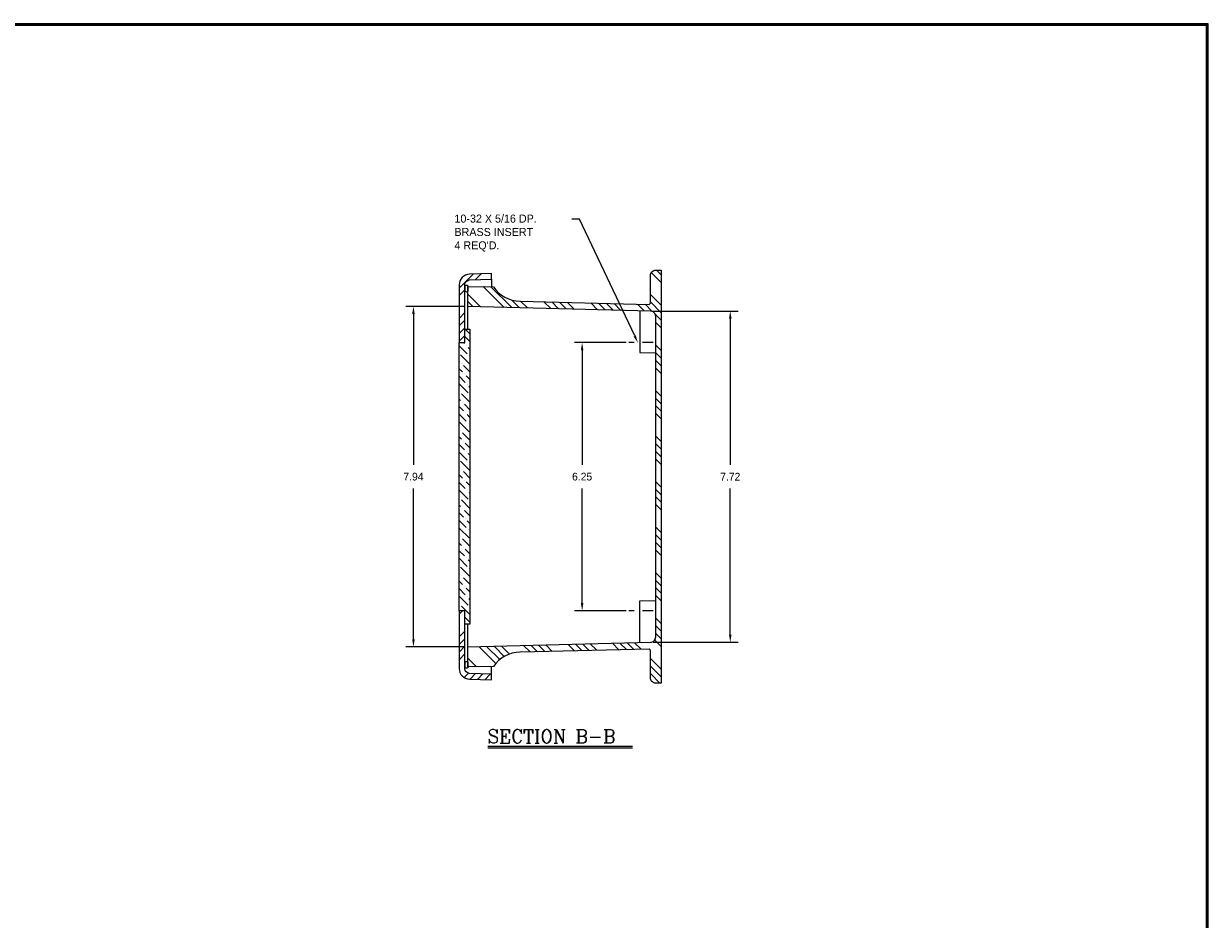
# Model space of a CAD drawing. Extents: x 0 to 64, y 0 to 41.8.
# Tile 4 of 4: x 36.4 to 64, y 20.9 to 41.8. Entities that reach past the tile are written whole.
import ezdxf

# ---------------------------------------------------------------- set-up
doc = ezdxf.new("R2010")
doc.units = 0
doc.header["$MEASUREMENT"] = 0
doc.layers.get('0').update_dxf_attribs({"linetype": 'CONTINUOUS'})
for name, color, linetype in [('DIM', 3, 'CONTINUOUS'), ('HATCH', 4, 'CONTINUOUS'), ('TITLE', 1, 'CONTINUOUS')]:
    doc.layers.add(name, color=color, linetype=linetype)
doc.styles.add('COMPLEX', font='ROMANC')
doc.dimstyles.get("Standard").update_dxf_attribs({"dimtxt": 0.18, "dimasz": 0.18, "dimexe": 0.18, "dimexo": 0.0625, "dimgap": 0.09, "dimtad": 0, "dimtih": 1, "dimtoh": 1, "dimdec": 4, "dimzin": 0, "dimdsep": 46, "dimtxsty": 'Standard', "dimcen": 0.09, "dimadec": 0, "dimazin": 0, "dimtfac": 1, "dimtdec": 4, "dimtofl": 0, "dimtmove": 0, "dimatfit": 3, "dimfxl": 0, "dimtolj": 1, "dimtzin": 0, "dimarcsym": 0})

# ---------------------------------------------------------------- blocks, each defined once
blk = doc.blocks.new('SBBTX')
for p, q in [((-0.842166, 0.02), (0.842166, 0.02)), ((-0.842166, 0), (0.842166, 0))]:
    blk.add_line(p, q)
at = {"style": 'COMPLEX'}
blk.add_text('SECTION B-B', height=0.156, dxfattribs=at).set_placement((-0.845514, 0.055451))
blk = doc.blocks.new('*X18')
at = {"color": 0}
for p, q in [((46.548164, 35.588009), (46.874559, 35.914404)), ((46.917763, 35.780831), (47.057733, 35.920801)), ((46.613673, 35.830295), (46.629453, 35.846075)), ((46.548164, 35.411232), (46.683164, 35.546232)), ((46.548164, 34.880902), (46.683164, 35.015902)), ((46.548164, 34.704125), (46.683164, 34.839125)), ((46.548164, 34.527348), (46.683164, 34.662348)), ((46.548164, 34.350572), (46.683164, 34.485572))]:
    blk.add_line(p, q, dxfattribs=at)
blk = doc.blocks.new('*X19')
at = {"color": 0}
for p, q in [((46.548164, 27.986611), (46.628137, 28.066584)), ((46.548164, 27.456281), (46.683164, 27.591281)), ((46.548164, 27.279504), (46.683164, 27.414504)), ((46.548164, 27.102727), (46.683164, 27.237727)), ((46.548164, 26.92595), (46.683164, 27.06095)), ((46.663497, 26.510954), (46.763401, 26.610858)), ((46.800664, 26.471344), (46.931188, 26.601868)), ((46.971475, 26.465379), (47.102, 26.595903)), ((47.142287, 26.459414), (47.272812, 26.589938))]:
    blk.add_line(p, q, dxfattribs=at)
blk = doc.blocks.new('*X24')
at = {"color": 0}
for p, q in [((51.253164, 35.72097), (51.024783, 35.949351)), ((51.253164, 35.897747), (51.146827, 36.004084)), ((47.592988, 35.138506), (47.110942, 35.620551)), ((47.774437, 35.133833), (47.289518, 35.618752)), ((47.048639, 35.152524), (46.753164, 35.448)), ((51.253164, 35.19064), (51.003164, 35.44064)), ((46.867189, 35.157197), (46.753164, 35.271223)), ((47.955887, 35.12916), (47.77784, 35.307206)), ((48.137336, 35.124487), (47.980833, 35.28099)), ((48.681685, 35.110469), (48.524434, 35.26772)), ((48.863134, 35.105796), (48.705634, 35.263296)), ((49.044584, 35.101123), (48.886834, 35.258873)), ((49.226034, 35.09645), (49.068034, 35.254449)), ((49.770382, 35.082432), (49.611635, 35.241179)), ((49.951832, 35.077759), (49.792835, 35.236755)), ((50.133281, 35.073086), (49.974036, 35.232332)), ((50.314731, 35.068413), (50.155236, 35.227908)), ((50.85908, 35.054394), (50.698836, 35.214638)), ((51.047813, 35.042437), (50.880037, 35.210214)), ((51.253164, 35.013864), (51.003164, 35.263864)), ((51.253164, 34.837087), (51.119917, 34.970333)), ((51.253164, 34.66031), (51.128164, 34.78531)), ((51.253164, 34.12998), (51.128164, 34.25498)), ((51.253164, 33.953203), (51.128164, 34.078203)), ((51.253164, 33.776427), (51.128164, 33.901427)), ((51.253164, 33.59965), (51.128164, 33.72465)), ((51.253164, 33.06932), (51.128164, 33.19432)), ((51.253164, 32.892543), (51.128164, 33.017543)), ((51.253164, 32.715767), (51.128164, 32.840767)), ((51.253164, 32.53899), (51.128164, 32.66399)), ((51.253164, 32.00866), (51.128164, 32.13366)), ((51.253164, 31.831883), (51.128164, 31.956883)), ((51.253164, 31.655106), (51.128164, 31.780106)), ((51.253164, 31.47833), (51.128164, 31.60333)), ((51.253164, 30.948), (51.128164, 31.073)), ((51.253164, 30.771223), (51.128164, 30.896223)), ((51.253164, 30.594446), (51.128164, 30.719446)), ((51.253164, 30.41767), (51.128164, 30.54267)), ((51.253164, 29.887339), (51.128164, 30.012339)), ((51.253164, 29.710563), (51.128164, 29.835563)), ((51.253164, 29.533786), (51.128164, 29.658786)), ((51.253164, 29.357009), (51.128164, 29.482009)), ((51.253164, 28.826679), (51.128164, 28.951679)), ((51.253164, 28.649903), (51.128164, 28.774903)), ((51.253164, 28.473126), (51.128164, 28.598126)), ((51.253164, 28.296349), (51.128164, 28.421349)), ((51.253164, 27.766019), (51.128164, 27.891019)), ((51.253164, 27.589242), (51.128164, 27.714242)), ((50.78782, 27.170702), (50.635507, 27.323016)), ((51.253164, 27.235689), (51.104522, 27.38433)), ((51.253164, 27.412466), (51.128164, 27.537466)), ((47.404902, 26.84131), (47.016399, 27.229813)), ((47.494093, 26.928896), (47.188738, 27.234251)), ((47.598316, 27.001449), (47.361076, 27.238689)), ((47.719058, 27.057484), (47.533415, 27.243128)), ((48.19936, 27.107512), (48.05043, 27.256442)), ((48.371924, 27.111725), (48.222768, 27.26088)), ((48.544488, 27.115937), (48.395107, 27.265319)), ((48.717052, 27.12015), (48.567445, 27.269757)), ((49.234744, 27.132788), (49.084461, 27.283072)), ((49.407308, 27.137001), (49.256799, 27.28751)), ((49.579872, 27.141213), (49.429138, 27.291948)), ((49.752436, 27.145426), (49.601476, 27.296386)), ((50.270128, 27.158064), (50.118492, 27.309701)), ((50.442692, 27.162277), (50.29083, 27.314139)), ((50.615256, 27.16649), (50.463169, 27.318577)), ((46.954839, 26.761043), (46.753164, 26.962718)), ((46.779826, 26.759279), (46.753164, 26.785942)), ((51.253164, 26.705359), (51.003164, 26.955359)), ((51.253164, 26.528582), (51.003164, 26.778582)), ((51.225885, 26.379084), (51.003164, 26.601806))]:
    blk.add_line(p, q, dxfattribs=at)
blk = doc.blocks.new('*X25')
at = {"color": 0}
for p, q in [((46.798164, 34.519116), (46.688196, 34.629084)), ((46.735339, 34.051611), (46.548164, 34.238786)), ((46.669048, 34.294679), (46.647143, 34.316584)), ((46.798164, 34.342339), (46.691145, 34.449358)), ((46.713242, 34.250485), (46.713242, 34.250485)), ((46.798164, 33.812009), (46.580659, 34.029514)), ((46.798164, 34.165563), (46.757436, 34.206291)), ((46.779533, 34.007417), (46.779533, 34.007417)), ((46.558562, 33.874834), (46.548164, 33.885233)), ((46.624853, 33.631766), (46.548164, 33.708456)), ((46.602756, 33.83064), (46.602756, 33.83064)), ((46.798164, 33.635233), (46.64695, 33.786446)), ((46.691145, 33.388698), (46.548164, 33.531679)), ((46.669048, 33.587572), (46.669048, 33.587572)), ((46.798164, 33.458456), (46.713242, 33.543378)), ((46.757436, 33.14563), (46.548164, 33.354903)), ((46.558562, 33.167727), (46.558562, 33.167727)), ((46.798164, 32.928126), (46.602756, 33.123533)), ((46.735339, 33.344504), (46.735339, 33.344504)), ((46.798164, 33.281679), (46.779533, 33.30031)), ((46.580659, 32.968854), (46.548164, 33.001349)), ((46.624853, 32.924659), (46.624853, 32.924659)), ((46.798164, 32.751349), (46.669048, 32.880465)), ((46.64695, 32.725786), (46.548164, 32.824573)), ((46.713242, 32.482718), (46.548164, 32.647796)), ((46.691145, 32.681592), (46.691145, 32.681592)), ((46.798164, 32.574573), (46.735339, 32.637397)), ((46.779533, 32.23965), (46.558562, 32.460621)), ((46.757436, 32.438524), (46.757436, 32.438524)), ((46.602756, 32.062873), (46.548164, 32.117466)), ((46.580659, 32.261747), (46.580659, 32.261747)), ((46.798164, 32.044242), (46.624853, 32.217553)), ((46.64695, 32.018679), (46.64695, 32.018679)), ((46.669048, 31.819805), (46.548164, 31.940689)), ((46.735339, 31.576737), (46.548164, 31.763912)), ((46.798164, 31.867466), (46.691145, 31.974485)), ((46.713242, 31.775611), (46.713242, 31.775611)), ((46.798164, 31.337136), (46.580659, 31.55464)), ((46.798164, 31.690689), (46.757436, 31.731417)), ((46.779533, 31.532543), (46.779533, 31.532543)), ((46.558562, 31.399961), (46.548164, 31.410359)), ((46.624853, 31.156893), (46.548164, 31.233582)), ((46.602756, 31.355766), (46.602756, 31.355766)), ((46.798164, 31.160359), (46.64695, 31.311572)), ((46.691145, 30.913825), (46.548164, 31.056806)), ((46.669048, 31.112698), (46.669048, 31.112698)), ((46.798164, 30.983582), (46.713242, 31.068504)), ((46.757436, 30.670757), (46.548164, 30.880029)), ((46.558562, 30.692854), (46.558562, 30.692854)), ((46.798164, 30.453252), (46.602756, 30.64866)), ((46.735339, 30.86963), (46.735339, 30.86963)), ((46.798164, 30.806806), (46.779533, 30.825436)), ((46.580659, 30.49398), (46.548164, 30.526475)), ((46.624853, 30.449786), (46.624853, 30.449786)), ((46.798164, 30.276475), (46.669048, 30.405592)), ((46.64695, 30.250912), (46.548164, 30.349699)), ((46.713242, 30.007844), (46.548164, 30.172922)), ((46.691145, 30.206718), (46.691145, 30.206718)), ((46.798164, 30.099699), (46.735339, 30.162524)), ((46.779533, 29.764776), (46.558562, 29.985747)), ((46.757436, 29.96365), (46.757436, 29.96365)), ((46.602756, 29.587999), (46.548164, 29.642592)), ((46.580659, 29.786873), (46.580659, 29.786873)), ((46.798164, 29.569369), (46.624853, 29.742679)), ((46.64695, 29.543805), (46.64695, 29.543805)), ((46.669048, 29.344931), (46.548164, 29.465815)), ((46.735339, 29.101863), (46.548164, 29.289039)), ((46.798164, 29.392592), (46.691145, 29.499611)), ((46.713242, 29.300737), (46.713242, 29.300737)), ((46.798164, 29.215815), (46.757436, 29.256543)), ((46.798164, 28.862262), (46.580659, 29.079766)), ((46.779533, 29.057669), (46.779533, 29.057669)), ((46.558562, 28.925087), (46.548164, 28.935485)), ((46.624853, 28.682019), (46.548164, 28.758709)), ((46.602756, 28.880893), (46.602756, 28.880893)), ((46.798164, 28.685485), (46.64695, 28.836698)), ((46.691145, 28.438951), (46.548164, 28.581932)), ((46.669048, 28.637825), (46.669048, 28.637825)), ((46.798164, 28.508709), (46.713242, 28.59363)), ((46.757436, 28.195883), (46.548164, 28.405155)), ((46.558562, 28.21798), (46.558562, 28.21798)), ((46.798164, 27.978378), (46.602756, 28.173786)), ((46.735339, 28.394757), (46.735339, 28.394757)), ((46.798164, 28.331932), (46.779533, 28.350563)), ((46.798164, 27.801602), (46.683164, 27.916602))]:
    blk.add_line(p, q, dxfattribs=at)
blk = doc.blocks.new('*D38')
at = {"layer": 'DIM', "color": 0, "lineweight": -2}
for p, q in [((50.441, 34.317), (49.233, 34.317)), ((49.413, 34.137), (49.413, 31.469)), ((49.413, 28.247), (49.413, 30.914)), ((50.441, 28.067), (49.233, 28.067))]:
    blk.add_line(p, q, dxfattribs=at)
at = {"layer": 'DIM', "color": 0}
for points in [[(49.383, 34.137), (49.443, 34.137), (49.413, 34.317)], [(49.383, 28.247), (49.443, 28.247), (49.413, 28.067)]]:
    blk.add_solid(points, dxfattribs=at)
at = {"layer": 'DIM', "color": 0, "insert": (49.413, 31.192), "char_height": 0.18, "attachment_point": 5}
blk.add_mtext('\\A1;6.25', dxfattribs=at)
blk = doc.blocks.new('*D49')
at = {"layer": 'DIM', "color": 0, "lineweight": -2}
for p, q in [((51.066, 35.051), (53.044, 35.051)), ((52.864, 34.871), (52.864, 31.469)), ((52.864, 27.512), (52.864, 30.914)), ((51.066, 27.332), (53.044, 27.332))]:
    blk.add_line(p, q, dxfattribs=at)
at = {"layer": 'DIM', "color": 0}
for points in [[(52.834, 34.871), (52.894, 34.871), (52.864, 35.051)], [(52.834, 27.512), (52.894, 27.512), (52.864, 27.332)]]:
    blk.add_solid(points, dxfattribs=at)
at = {"layer": 'DIM', "color": 0, "insert": (52.864, 31.192), "char_height": 0.18, "attachment_point": 5}
blk.add_mtext('\\A1;7.72', dxfattribs=at)
blk = doc.blocks.new('*D52')
at = {"layer": 'DIM', "color": 0, "lineweight": -2}
for p, q in [((46.691, 35.16), (45.303, 35.16)), ((45.483, 34.98), (45.483, 31.469)), ((45.483, 27.403), (45.483, 30.914)), ((46.691, 27.223), (45.303, 27.223))]:
    blk.add_line(p, q, dxfattribs=at)
at = {"layer": 'DIM', "color": 0}
for points in [[(45.453, 34.98), (45.513, 34.98), (45.483, 35.16)], [(45.453, 27.403), (45.513, 27.403), (45.483, 27.223)]]:
    blk.add_solid(points, dxfattribs=at)
at = {"layer": 'DIM', "color": 0, "insert": (45.483, 31.192), "char_height": 0.18, "attachment_point": 5}
blk.add_mtext('\\A1;7.94', dxfattribs=at)

msp = doc.modelspace()

# ---------------------------------------------------------------- linework, layer by layer
for p, q in [((47.303164, 35.794289), (47.303164, 35.618614)), ((46.753164, 34.629084), (46.753164, 35.160134)), ((50.753164, 35.057593), (50.753164, 34.084652)), ((50.628164, 34.316584), (50.503164, 34.316584)), ((51.065664, 34.316584), (50.815664, 34.316584)), ((50.753164, 34.084652), (51.128164, 34.080873)), ((50.753164, 28.298515), (51.128164, 28.302294)), ((50.753164, 27.325575), (50.753164, 28.298515)), ((50.628164, 28.066584), (50.503164, 28.066584)), ((51.065664, 28.066584), (50.815664, 28.066584)), ((46.753164, 27.223034), (46.753164, 27.754084)), ((47.303164, 26.588878), (47.303164, 26.764553))]:
    msp.add_line(p, q)
for points in [[(46.683164, 34.316584), (46.683164, 35.666413, -0.404026), (46.789325, 35.776346), (47.303164, 35.794289), (47.303164, 35.929372), (46.789439, 35.911432, 0.404026), (46.548164, 35.661584), (46.548164, 34.316584)], [(50.971151, 35.20799, 0.421381), (51.003164, 35.23923), (51.003164, 35.879084, -0.414214), (51.128164, 36.004084), (51.253164, 36.004084), (51.253164, 26.379084), (51.128164, 26.379084, -0.414214), (51.003164, 26.504084), (51.003164, 27.143937, 0.421381), (50.971151, 27.175178), (47.965482, 27.101802, 0.249264), (47.347222, 26.764997), (46.753164, 26.759011), (46.753164, 27.223034), (51.003164, 27.332484, 0.414214), (51.128164, 27.457484), (51.128164, 34.925684, 0.414214), (51.003164, 35.050684), (46.753164, 35.160134), (46.753164, 35.624157), (47.347222, 35.61817, 0.249264), (47.965482, 35.281365)], [(46.719414, 35.655407), (46.721914, 35.655407, -0.414214), (46.753164, 35.624157), (46.753164, 35.526657, -0.414214), (46.721914, 35.495407), (46.719414, 35.495407, -0.414214), (46.688164, 35.526657), (46.688164, 35.624157, -0.414214)], [(46.683164, 28.066584), (46.548164, 28.066584), (46.548164, 26.721583, 0.404026), (46.789439, 26.471736), (47.303164, 26.453796), (47.303164, 26.588878), (46.789325, 26.606822, -0.404026), (46.683164, 26.716755)], [(46.719414, 26.887761), (46.721914, 26.887761, -0.414214), (46.753164, 26.856511), (46.753164, 26.759011, -0.414214), (46.721914, 26.727761), (46.719414, 26.727761, -0.414214), (46.688164, 26.759011), (46.688164, 26.856511, -0.414214)]]:
    msp.add_lwpolyline(points, format="xyb", close=True)
msp.add_lwpolyline([(46.548164, 34.316584), (46.683164, 34.316584), (46.683164, 34.629084), (46.798164, 34.629084), (46.798164, 27.754084), (46.683164, 27.754084), (46.683164, 28.066584), (46.548164, 28.066584)], close=True)
at = {"layer": 'DIM'}
for p, q in [((49.351683, 37.197511), (49.171683, 37.197511)), ((50.637119, 34.471222), (49.351683, 37.197511))]:
    msp.add_line(p, q, dxfattribs=at)
msp.add_solid([(50.664254, 34.484016), (50.609984, 34.458428), (50.713883, 34.308412)], dxfattribs=at)
at = {"layer": 'TITLE'}
for points in [[(64, 41.75), (0, 41.75), (0, 0), (64, 0)], [(63.98, 41.73), (0.02, 41.73), (0.02, 0.02), (63.98, 0.02)], [(63.96, 41.71), (0.04, 41.71), (0.04, 0.04), (63.96, 0.04)]]:
    msp.add_lwpolyline(points, close=True, dxfattribs=at)

# ---------------------------------------------------------------- block references
at = {"layer": 'DIM', "xscale": 2, "yscale": 2, "zscale": 2}
msp.add_blockref('SBBTX', (48.900664, 24.872486), dxfattribs=at)
at = {"layer": 'HATCH'}
for name in ['*X18', '*X24', '*X25', '*X19']:
    msp.add_blockref(name, (0, 0), dxfattribs=at)

# ---------------------------------------------------------------- texts
at = {"layer": 'DIM'}
for s, p in [('10-32 X 5/16 DP.', (46.438242, 37.113572)), ('BRASS INSERT', (46.438242, 36.801905)), ("4 REQ'D.", (46.438242, 36.490239))]:
    msp.add_text(s, height=0.187, dxfattribs=at).set_placement(p)

# ---------------------------------------------------------------- dimensions: what is measured, and where the dimension line sits
for base, p1, p2, picture, middle in [((45.48317, 27.223034), (46.753164, 35.160134), (46.753164, 27.223034), '*D52', (45.48317, 31.191584)), ((52.863835, 27.332484), (51.003164, 35.050684), (51.003164, 27.332484), '*D49', (52.863835, 31.191584)), ((49.413308, 28.066584), (50.503164, 34.316584), (50.503164, 28.066584), '*D38', (49.413308, 31.191584))]:
    dim = msp.add_linear_dim(base=base, p1=p1, p2=p2, angle=90, dimstyle='Standard', override={"dimgap": 0.1875, "dimdec": 2, "dimtdec": 2}, dxfattribs=at)
    dim.commit()
    dim.dimension.update_dxf_attribs({"geometry": picture, "text_midpoint": middle})

doc.saveas('drawing.dxf')
